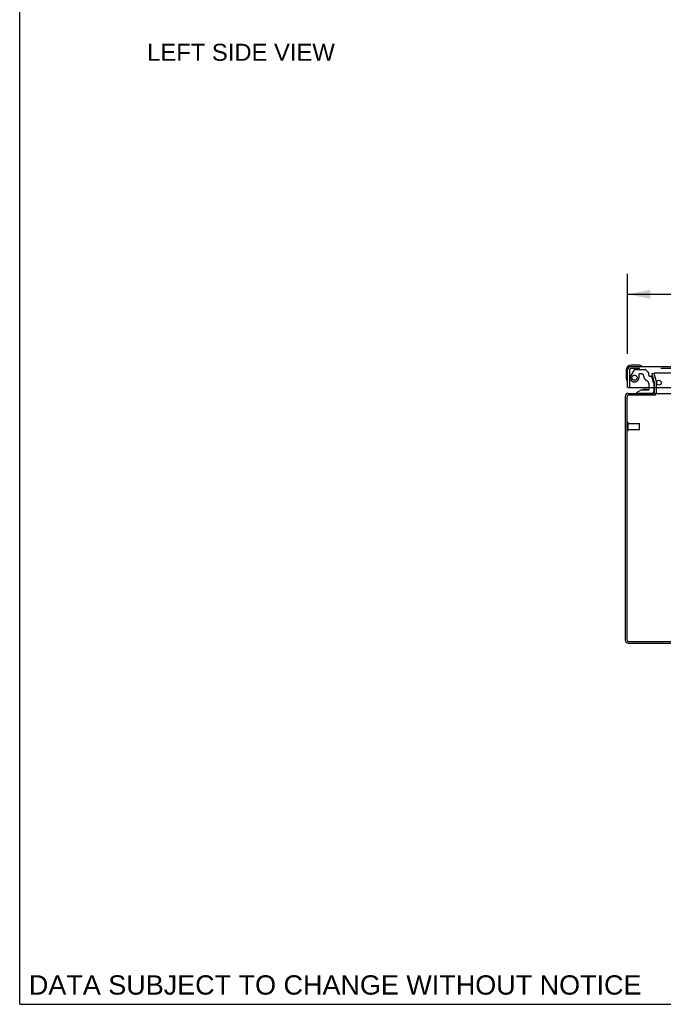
# Model space of a CAD drawing. Header units: inches. Extents: x 0 to 155, y 0 to 100.
# Tile 1 of 21: x 0 to 26, y 0 to 39. Entities that reach past the tile are written whole.
import ezdxf

# ---------------------------------------------------------------- set-up
doc = ezdxf.new("R2010")
doc.units = ezdxf.units.IN
doc.header["$LTSCALE"] = 8.5
doc.header["$MEASUREMENT"] = 0
doc.linetypes.add('HIDDEN', pattern=[0.2, 0.1, -0.1])
doc.layers.get('0').update_dxf_attribs({"linetype": 'CONTINUOUS'})
for name, color, linetype in [('DEFAULT_2', 8, 'HIDDEN'), ('DIMENSIONS', 7, 'CONTINUOUS'), ('DOOR_ASSEMBLY_LEFT', 7, 'CONTINUOUS')]:
    doc.layers.add(name, color=color, linetype=linetype)
doc.styles.get("Standard").update_dxf_attribs({"font": 'arial.ttf'})
doc.dimstyles.new('DIMSTYLE_1', dxfattribs={"dimtxt": 0.681818, "dimasz": 0.909091, "dimexe": 0.09, "dimexo": 0.07, "dimgap": 0.0375, "dimtad": 0, "dimtih": 1, "dimtoh": 1, "dimzin": 4, "dimdsep": 46, "dimtxsty": 'Standard', "dimblk": '_FILLED', "dimblk1": '_FILLED', "dimblk2": '_FILLED', "dimcen": 0.09, "dimadec": 3, "dimazin": 1, "dimtfac": 1, "dimtdec": 3, "dimtofl": 0, "dimtmove": 0, "dimatfit": 3, "dimldrblk": '_FILLED', "dimfxl": 0, "dimtolj": 1, "dimtzin": 4, "dimarcsym": 0})

# ---------------------------------------------------------------- blocks, each defined once
blk = doc.blocks.new('_FILLED')
at = {"color": 0, "linetype": 'ByBlock'}
blk.add_solid([(0, 0), (-1, 0.2), (-1, -0.2)], dxfattribs=at)
blk = doc.blocks.new('*D10')
at = {"layer": 'DIMENSIONS', "color": 2, "linetype": 'Continuous'}
for p, q in [((24.339, 26.049), (24.339, 29.251)), ((47.039, 26.049), (47.039, 29.251)), ((24.339, 28.433), (32.281, 28.433)), ((47.039, 28.433), (39.097, 28.433))]:
    blk.add_line(p, q, dxfattribs=at)
at = {"layer": 'DIMENSIONS', "color": 2, "linetype": 'Continuous', "xscale": 0.9090909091, "yscale": 0.9090909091, "zscale": 0.9090909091, "rotation": 180}
blk.add_blockref('_FILLED', (24.339, 28.433), dxfattribs=at)
at = {"layer": 'DIMENSIONS', "color": 2, "linetype": 'Continuous', "xscale": 0.9090909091, "yscale": 0.9090909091, "zscale": 0.9090909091}
blk.add_blockref('_FILLED', (47.039, 28.433), dxfattribs=at)
at = {"layer": 'DIMENSIONS', "color": 2, "linetype": 'Continuous', "insert": (35.689, 28.774), "char_height": 0.68182, "width": 6.13383, "attachment_point": 2, "line_spacing_factor": 0.9}
blk.add_mtext('22.70 DOORS', dxfattribs=at)

msp = doc.modelspace()

# ---------------------------------------------------------------- linework, layer by layer
at = {"color": 7, "linetype": 'Continuous'}
for p, q in [((0, 0), (0, 100)), ((25.495, 24.504), (25.495, 24.705)), ((0, 0), (154.545, 0))]:
    msp.add_line(p, q, dxfattribs=at)
at = {"color": 3, "linetype": 'Continuous'}
for p, q in [((24.362, 24.462), (25.42, 24.462)), ((25.42, 24.504), (25.42, 24.705)), ((25.447, 24.462), (71.043, 24.462)), ((24.245, 24.345), (24.245, 14.579)), ((24.308, 24.319), (24.308, 14.605)), ((25.422, 24.399), (24.388, 24.399)), ((24.362, 14.462), (72.128, 14.462)), ((24.388, 14.525), (72.102, 14.525))]:
    msp.add_line(p, q, dxfattribs=at)
for centre, radius, start, end in [((24.362, 24.345), 0.117, 90, 180), ((25.378, 24.504), 0.042, 270, 360), ((24.388, 24.319), 0.08, 90, 180), ((24.388, 14.605), 0.08, 180, 270), ((24.362, 14.579), 0.117, 180, 270)]:
    msp.add_arc(centre, radius, start, end, dxfattribs=at)
at = {"color": 7, "linetype": 'Continuous'}
msp.add_arc((25.378, 24.504), 0.117, 342.3115, 360, dxfattribs=at)
at = {"layer": 'DEFAULT_2', "color": 8, "linetype": 'HIDDEN'}
for p, q in [((25.315, 25.255), (25.388, 25.275)), ((25.419, 24.869), (25.315, 25.255)), ((25.388, 25.275), (25.491, 24.888)), ((46.652, 25.275), (25.413, 25.275)), ((25.42, 24.705), (25.42, 24.863)), ((25.495, 24.705), (25.495, 24.863)), ((24.32, 22.995), (24.32, 23.279)), ((24.363, 22.995), (24.363, 23.279)), ((24.363, 23.261), (24.81, 23.261)), ((24.363, 23.013), (24.81, 23.013)), ((24.82, 23.023), (24.82, 23.251))]:
    msp.add_line(p, q, dxfattribs=at)
for points in [[(25.413, 25.275), (25.411, 25.275), (25.41, 25.274), (25.408, 25.274), (25.406, 25.273), (25.405, 25.272), (25.403, 25.271), (25.402, 25.27), (25.401, 25.269), (25.4, 25.268), (25.399, 25.266), (25.399, 25.265), (25.398, 25.263), (25.398, 25.261), (25.398, 25.26)], [(25.398, 25.26), (25.398, 25.26), (25.398, 25.258), (25.398, 25.257)]]:
    msp.add_lwpolyline(points, dxfattribs=at)
for centre, radius, start, end in [((25.395, 24.863), 0.025, 0, 15), ((25.395, 24.863), 0.1, 0, 15), ((25.378, 24.504), 0.117, 303.0998, 342.3115), ((24.341, 23.279), 0.0215, 360, 180), ((24.341, 22.995), 0.0215, 180, 0), ((24.81, 23.251), 0.01, 360, 90), ((24.81, 23.023), 0.01, 270, 0)]:
    msp.add_arc(centre, radius, start, end, dxfattribs=at)
at = {"layer": 'DOOR_ASSEMBLY_LEFT', "color": 7, "linetype": 'Continuous'}
for p, q in [((24.279, 25.39), (24.279, 25.101)), ((24.769, 25.59), (24.479, 25.59)), ((24.806, 25.587), (24.769, 25.59)), ((24.279, 25.101), (24.282, 25.063)), ((24.324, 24.972), (24.325, 24.968)), ((24.325, 24.968), (24.325, 24.967)), ((24.359, 24.705), (24.339, 24.705)), ((24.889, 24.6), (24.713, 24.501)), ((24.713, 24.462), (24.713, 24.501)), ((24.889, 24.6), (25.166, 24.6)), ((24.978, 24.616), (24.977, 24.616)), ((25.118, 24.616), (24.978, 24.616)), ((25.118, 24.616), (25.118, 24.616)), ((25.118, 24.616), (25.119, 24.616)), ((25.197, 24.631), (25.197, 24.705)), ((25.382, 24.705), (25.382, 24.541))]:
    msp.add_line(p, q, dxfattribs=at)
at = {"layer": 'DOOR_ASSEMBLY_LEFT', "color": 3, "linetype": 'Continuous'}
for p, q in [((24.339, 24.705), (24.339, 25.413)), ((46.922, 25.53), (24.456, 25.53)), ((24.359, 24.705), (47.019, 24.705))]:
    msp.add_line(p, q, dxfattribs=at)
at = {"layer": 'DOOR_ASSEMBLY_LEFT', "color": 8, "linetype": 'HIDDEN'}
for p, q in [((24.414, 25.413), (24.414, 24.705)), ((46.922, 25.455), (24.456, 25.455)), ((24.6, 25.411), (24.465, 25.178)), ((24.626, 25.426), (25.038, 25.426)), ((24.896, 25.241), (24.802, 25.241)), ((25.174, 25.302), (25.059, 25.417)), ((25.18, 25.288), (25.18, 25.21)), ((24.786, 25.225), (24.786, 25.092)), ((25.239, 25.151), (25.284, 25.151)), ((25.382, 24.872), (25.314, 25.128)), ((25.382, 24.872), (25.382, 24.705)), ((25.303, 24.462), (24.713, 24.462)), ((25.197, 24.705), (25.197, 24.815))]:
    msp.add_line(p, q, dxfattribs=at)
at = {"layer": 'DOOR_ASSEMBLY_LEFT', "color": 7, "linetype": 'Continuous'}
for points in [[(24.904, 25.543), (24.904, 25.543), (24.903, 25.543), (24.902, 25.544), (24.901, 25.544), (24.897, 25.545)], [(24.325, 24.967), (24.326, 24.965), (24.326, 24.965)]]:
    msp.add_lwpolyline(points, dxfattribs=at)
at = {"layer": 'DOOR_ASSEMBLY_LEFT', "color": 8, "linetype": 'HIDDEN'}
msp.add_circle((24.614, 25.092), 0.103, dxfattribs=at)
at = {"layer": 'DOOR_ASSEMBLY_LEFT', "color": 3, "linetype": 'Continuous'}
msp.add_circle((25.589, 24.893), 0.094, dxfattribs=at)
at = {"layer": 'DOOR_ASSEMBLY_LEFT', "color": 7, "linetype": 'Continuous'}
for centre, radius, start, end in [((24.479, 25.39), 0.2, 90, 180), ((24.769, 25.34), 0.25, 59.1101, 90), ((24.889, 25.545), 0.015, 270, 353.6204), ((24.889, 25.542), 0.015, 6.3796, 59.1101), ((24.529, 25.101), 0.25, 180, 210.8899), ((24.328, 24.98), 0.015, 210.8899, 263.6204), ((24.324, 24.98), 0.015, 276.3796, 360), ((24.978, 24.526), 0.09, 90.672, 125.1877), ((25.118, 24.526), 0.09, 55.0768, 89.328), ((25.166, 24.631), 0.031, 270, 360), ((25.303, 24.541), 0.079, 270, 360)]:
    msp.add_arc(centre, radius, start, end, dxfattribs=at)
at = {"layer": 'DOOR_ASSEMBLY_LEFT', "color": 3, "linetype": 'Continuous'}
msp.add_arc((24.456, 25.413), 0.117, 90, 180, dxfattribs=at)
at = {"layer": 'DOOR_ASSEMBLY_LEFT', "color": 8, "linetype": 'HIDDEN'}
for centre, radius, start, end in [((24.456, 25.413), 0.042, 90, 180), ((24.626, 25.396), 0.03, 90, 150), ((24.802, 25.225), 0.016, 90, 180), ((24.896, 25.151), 0.09, 0, 90), ((25.038, 25.396), 0.03, 45, 90), ((25.16, 25.288), 0.02, 0, 45), ((24.614, 25.092), 0.172, 150, 360), ((25.171, 25.151), 0.185, 180, 244.2582), ((25.009, 24.815), 0.188, 0, 64.2582), ((25.239, 25.21), 0.059, 180, 270), ((25.284, 25.12), 0.031, 15, 90)]:
    msp.add_arc(centre, radius, start, end, dxfattribs=at)

# ---------------------------------------------------------------- texts
at = {"layer": 'DIMENSIONS', "color": 2, "linetype": 'Continuous', "attachment_point": 2, "line_spacing_factor": 0.9}
for s, insert, char_height, width in [('LEFT SIDE VIEW', (8.859, 38.465), 0.68182, 7.49747), ('DATA SUBJECT TO CHANGE WITHOUT NOTICE', (12.631, 1.161), 0.77273, 24.48023)]:
    msp.add_mtext(s, dxfattribs=dict(at, insert=insert, char_height=char_height, width=width))

# ---------------------------------------------------------------- dimensions: what is measured, and where the dimension line sits
at = {"layer": 'DIMENSIONS', "color": 2, "linetype": 'Continuous'}
dim = msp.add_linear_dim(base=(47.039, 28.433), p1=(24.339, 25.979), p2=(47.039, 25.979), text='<> DOORS', dimstyle='DIMSTYLE_1', dxfattribs=at)
dim.commit()
dim.dimension.update_dxf_attribs({"geometry": '*D10', "text_midpoint": (35.689, 28.433), "dimtype": 160})

doc.saveas('drawing.dxf')
